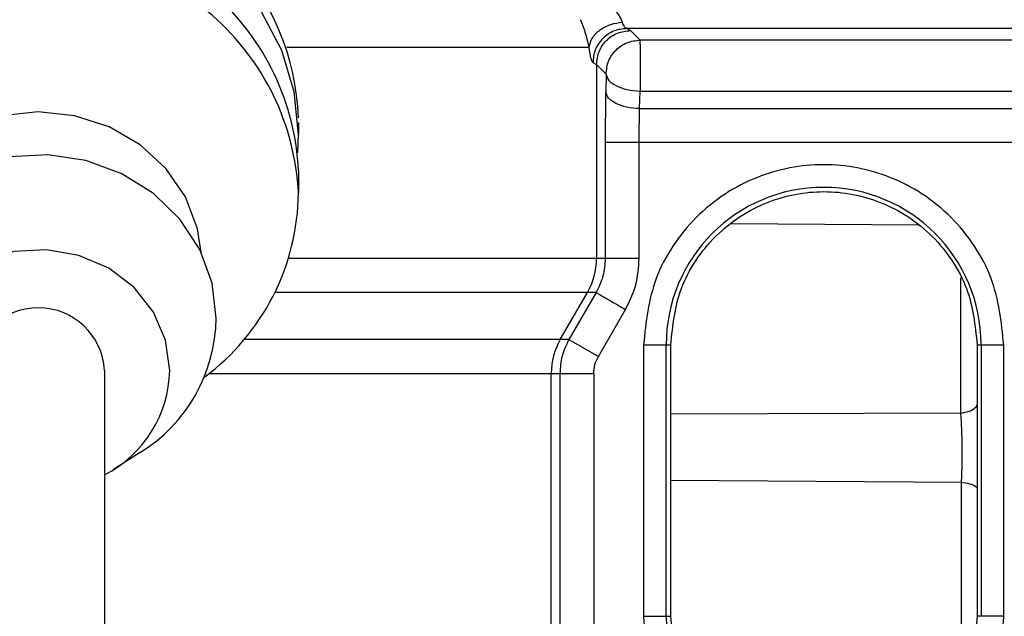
# Model space of a CAD drawing. Header units: inches. Extents: x 144.9 to 238.4, y 214.8 to 247.7.
# Tile 185 of 256: x 183.4036 to 183.5106, y 225.1458 to 225.2107. Entities that reach past the tile are written whole.
import ezdxf

# ---------------------------------------------------------------- set-up
doc = ezdxf.new("R2010")
doc.units = ezdxf.units.IN
doc.header["$LTSCALE"] = 0.25
doc.header["$MEASUREMENT"] = 0
doc.layers.add('ANNOTATIONS', color=1, linetype='Continuous')
doc.layers.add('MOTOR RH', color=7, linetype='Continuous')
doc.styles.add('ARIAL', font='arial.ttf', dxfattribs={"height": 0.09375})
doc.dimstyles.new('STANDARD$0', dxfattribs={"dimtxt": 0.09375, "dimasz": 0.09375, "dimexe": 0.03125, "dimexo": 0.046875, "dimgap": 0.09, "dimtad": 0, "dimtih": 1, "dimtoh": 1, "dimdec": 4, "dimzin": 0, "dimdsep": 46, "dimtxsty": 'ARIAL', "dimcen": 0.09, "dimadec": 0, "dimazin": 0, "dimtfac": 1, "dimtdec": 4, "dimtofl": 0, "dimtmove": 0, "dimatfit": 1, "dimfxl": 1, "dimtolj": 1, "dimtzin": 0, "dimarcsym": 0})

# ---------------------------------------------------------------- blocks, each defined once
blk = doc.blocks.new('*D49')
at = {"layer": 'ANNOTATIONS', "color": 0, "lineweight": -2, "transparency": 16777216}
for p, q in [((182.6900893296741, 223.8493624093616), (182.6900893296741, 225.9990556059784)), ((183.8307143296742, 224.9900478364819), (183.8307143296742, 225.9990556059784)), ((182.7838393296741, 225.9678056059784), (182.9752918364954, 225.9678056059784)), ((183.7369643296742, 225.9678056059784), (183.5455118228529, 225.9678056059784))]:
    blk.add_line(p, q, dxfattribs=at)
at = {"layer": 'ANNOTATIONS', "color": 0, "transparency": 16777216}
for points in [[(182.7838393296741, 225.9834306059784), (182.7838393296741, 225.9521806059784), (182.6900893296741, 225.9678056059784)], [(183.7369643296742, 225.9834306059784), (183.7369643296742, 225.9521806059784), (183.8307143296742, 225.9678056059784)]]:
    blk.add_solid(points, dxfattribs=at)
at = {"layer": 'defpoints', "color": 0, "transparency": 16777216}
for p in [(182.6900893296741, 225.9678056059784), (183.8307143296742, 224.9431728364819), (182.6900893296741, 223.8024874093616)]:
    blk.add_point(p, dxfattribs=at)
at = {"layer": 'ANNOTATIONS', "color": 0, "transparency": 16777216, "insert": (183.2604018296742, 225.9678056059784), "char_height": 0.09375, "attachment_point": 5, "style": 'ARIAL'}
blk.add_mtext('\\A1;18 5/8"', dxfattribs=at)
blk = doc.blocks.new('*D51')
at = {"layer": 'ANNOTATIONS', "color": 0, "lineweight": -2, "transparency": 16777216}
for p, q in [((182.6900893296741, 223.8493624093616), (182.6900893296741, 226.3654182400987)), ((184.1636564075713, 225.1127240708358), (184.1636564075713, 226.3654182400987)), ((182.7838393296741, 226.3341682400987), (183.2225311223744, 226.3341682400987)), ((184.0699064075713, 226.3341682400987), (183.631214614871, 226.3341682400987))]:
    blk.add_line(p, q, dxfattribs=at)
at = {"layer": 'ANNOTATIONS', "color": 0, "transparency": 16777216}
for points in [[(182.7838393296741, 226.3497932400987), (182.7838393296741, 226.3185432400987), (182.6900893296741, 226.3341682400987)], [(184.0699064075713, 226.3497932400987), (184.0699064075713, 226.3185432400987), (184.1636564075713, 226.3341682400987)]]:
    blk.add_solid(points, dxfattribs=at)
at = {"layer": 'defpoints', "color": 0, "transparency": 16777216}
for p in [(182.6900893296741, 226.3341682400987), (184.1636564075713, 225.0658490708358), (182.6900893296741, 223.8024874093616)]:
    blk.add_point(p, dxfattribs=at)
at = {"layer": 'ANNOTATIONS', "color": 0, "transparency": 16777216, "insert": (183.4268728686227, 226.3341682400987), "char_height": 0.09375, "attachment_point": 5, "style": 'ARIAL'}
blk.add_mtext('\\A1;24""', dxfattribs=at)

msp = doc.modelspace()

# ---------------------------------------------------------------- linework, layer by layer
at = {"layer": 'MOTOR RH'}
for p, q in [((183.5144539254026, 225.2097143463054), (183.469537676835, 225.2097143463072)), ((183.4699522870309, 225.2094920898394), (183.469537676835, 225.2097143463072)), ((183.4709879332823, 225.2084564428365), (183.4699522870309, 225.2094920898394)), ((183.5131960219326, 225.2084564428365), (183.4709879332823, 225.2084564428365)), ((183.4709879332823, 225.2079641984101), (183.4709879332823, 225.2084564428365)), ((183.4326405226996, 225.2076801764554), (183.4654222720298, 225.2076801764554)), ((183.465863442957, 225.2060256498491), (183.4662635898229, 225.2058033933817)), ((183.4662635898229, 225.2058033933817), (183.4662635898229, 225.1847083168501)), ((183.4662635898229, 225.2058033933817), (183.4672992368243, 225.2047677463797)), ((183.4672992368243, 225.2047677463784), (183.4672606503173, 225.2028538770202)), ((183.4709493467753, 225.2010084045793), (183.4709879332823, 225.2029222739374)), ((183.4709879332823, 225.2029222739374), (183.5131960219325, 225.2029222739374)), ((183.4709493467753, 225.2010084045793), (183.5132346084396, 225.2010084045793)), ((183.4338941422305, 225.1995156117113), (183.4338941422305, 225.1981882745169)), ((183.4672088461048, 225.1973174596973), (183.4672088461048, 225.1847083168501)), ((183.5132864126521, 225.1973174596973), (183.4672088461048, 225.1973174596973)), ((183.4708975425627, 225.1847083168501), (183.4708975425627, 225.1973174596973)), ((183.4338941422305, 225.1942833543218), (183.4338941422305, 225.1918427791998)), ((183.5012069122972, 225.188346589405), (183.4808700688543, 225.1884699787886)), ((183.4708975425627, 225.1847083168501), (183.4328103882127, 225.1847083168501)), ((183.5058246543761, 225.1679209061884), (183.5058246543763, 225.1826197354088)), ((183.4662186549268, 225.1810173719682), (183.4313305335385, 225.1810173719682)), ((183.4623337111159, 225.1759194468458), (183.4652752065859, 225.1810173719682)), ((183.4662186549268, 225.1810173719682), (183.4632735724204, 225.1759194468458)), ((183.4664680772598, 225.1740739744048), (183.4694131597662, 225.1791718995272)), ((183.4632735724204, 225.1759194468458), (183.4279801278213, 225.1759194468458)), ((183.4632735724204, 225.1759194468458), (183.4664680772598, 225.1740739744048)), ((183.4713726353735, 225.1753484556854), (183.4713726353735, 225.14582089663)), ((183.4713726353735, 225.1753484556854), (183.4743259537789, 225.1753484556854)), ((183.4738298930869, 225.14582089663), (183.4738298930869, 225.1753484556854)), ((183.4743259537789, 225.14582089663), (183.4743259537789, 225.1753484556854)), ((183.5075991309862, 225.1753484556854), (183.5104915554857, 225.1753484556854)), ((183.5075991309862, 225.1753484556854), (183.5075991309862, 225.14582089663)), ((183.5080342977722, 225.1753484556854), (183.5080342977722, 225.14582089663)), ((183.5104915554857, 225.14582089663), (183.5104915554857, 225.1753484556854)), ((183.4128312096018, 225.1725528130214), (183.4128312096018, 224.9349580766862)), ((183.4241949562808, 225.1722285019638), (183.4659732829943, 225.1722285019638)), ((183.4613453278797, 225.1287062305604), (183.4613453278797, 225.1722285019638)), ((183.4622845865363, 225.1722285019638), (183.4622845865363, 225.1296454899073)), ((183.4659732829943, 225.1722285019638), (183.4659732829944, 225.1259567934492)), ((183.5058246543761, 225.1679209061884), (183.4743259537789, 225.1677793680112)), ((183.4166906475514, 225.16362153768), (183.4138044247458, 225.1617702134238)), ((183.4743259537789, 225.1606167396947), (183.5059103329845, 225.1603932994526)), ((183.5059103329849, 225.1389374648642), (183.5059103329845, 225.1603932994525)), ((183.4713726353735, 225.14582089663), (183.4743259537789, 225.14582089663)), ((183.5104915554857, 225.14582089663), (183.5075991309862, 225.14582089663))]:
    msp.add_line(p, q, dxfattribs=at)
at = {"layer": 'MOTOR RH', "flags": 128}
for points in [[(183.4338144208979, 225.1962358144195), (183.4338941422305, 225.1981882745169), (183.4334401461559, 225.2028320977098), (183.4320927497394, 225.2073266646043), (183.4298952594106, 225.2115275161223), (183.4269183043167, 225.2152996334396), (183.4232575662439, 225.2185217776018), (183.4190307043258, 225.2210903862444), (183.4143735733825, 225.2229229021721), (183.4094358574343, 225.2239604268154), (183.4047637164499, 225.224183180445)], [(183.4233404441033, 225.185362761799), (183.4229321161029, 225.1879517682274), (183.4216205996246, 225.1914022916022), (183.4195079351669, 225.1944976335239), (183.4167000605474, 225.1970825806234), (183.4133377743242, 225.1990275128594), (183.4095896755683, 225.2002349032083), (183.4056437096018, 225.2006442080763), (183.4016977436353, 225.2002349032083), (183.3979496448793, 225.1990275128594), (183.3945873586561, 225.1970825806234), (183.3917794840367, 225.1944976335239), (183.389666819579, 225.1914022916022), (183.3883553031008, 225.1879517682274), (183.3879469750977, 225.1853627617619)], [(183.4249675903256, 225.1782176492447), (183.4245158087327, 225.1820419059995), (183.4231815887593, 225.1856873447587), (183.4210273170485, 225.1889835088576), (183.4181537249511, 225.1917762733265), (183.4146951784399, 225.1939350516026), (183.4108133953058, 225.1953589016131), (183.4066898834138, 225.195981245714), (183.4025174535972, 225.1957729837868), (183.3984912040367, 225.1947438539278), (183.394799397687, 225.1929419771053), (183.3916146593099, 225.190451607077), (183.3890859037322, 225.1873891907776), (183.3873313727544, 225.1838979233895), (183.3864331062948, 225.1801410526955), (183.3864331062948, 225.1762942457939), (183.3873313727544, 225.1725373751), (183.3890859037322, 225.1690461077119), (183.3916146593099, 225.1659836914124), (183.3945967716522, 225.16362153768)], [(183.4199188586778, 225.1725528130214), (183.4194703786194, 225.1758210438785), (183.4181531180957, 225.1788839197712), (183.41604984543, 225.1815489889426), (183.413292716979, 225.1836487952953), (183.4100549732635, 225.1850514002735), (183.4065400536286, 225.185668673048), (183.402968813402, 225.1854618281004), (183.3995656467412, 225.1844438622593), (183.3965443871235, 225.1826787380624), (183.3940948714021, 225.1802773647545), (183.3923710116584, 225.1773906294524), (183.3914811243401, 225.1741999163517), (183.3914811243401, 225.1709057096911), (183.3923710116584, 225.1677149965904), (183.3940948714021, 225.1648282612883), (183.3965443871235, 225.1624268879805), (183.3984562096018, 225.1611983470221)]]:
    msp.add_lwpolyline(points, dxfattribs=at)
at = {"layer": 'MOTOR RH'}
for centre, radius, start, end in [((183.4071279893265, 225.1990791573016), 0.02678263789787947, 2.010377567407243, 83.3691413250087), ((183.4065848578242, 225.1930023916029), 0.02733931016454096, 2.685533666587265, 93.96886615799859), ((183.4064816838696, 225.1904638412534), 0.02744711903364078, 2.87974116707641, 94.7474268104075), ((183.4086519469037, 225.1921084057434), 0.02524359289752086, 306.523467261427, 359.397092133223), ((183.4909320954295, 225.1753484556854), 0.01710220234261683, 2.099552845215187e-08, 179.9999999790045), ((183.4588782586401, 225.1847081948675), 0.007385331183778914, 330.0165058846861, 0.0009463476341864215), ((183.4056437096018, 225.1721559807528), 0.007198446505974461, 3.160174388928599, 176.8398256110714), ((183.4074970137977, 225.1784797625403), 0.01747254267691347, 301.7474491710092, 359.1404485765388), ((183.4687306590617, 225.1722286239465), 0.007385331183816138, 150.0165058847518, 180.000946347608), ((183.4068643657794, 225.1728122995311), 0.01305707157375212, 297.1925181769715, 358.8612714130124), ((183.4909320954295, 225.14582089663), 0.01710220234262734, 179.9999999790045, 235.7903977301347)]:
    msp.add_arc(centre, radius, start, end, dxfattribs=at)
for points, knots in [([(183.4690805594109, 225.2103761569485), (183.4690339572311, 225.2104992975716), (183.4689361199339, 225.2107578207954), (183.4686833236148, 225.2112208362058), (183.4683165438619, 225.2117136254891), (183.46800238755, 225.2120149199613), (183.4678370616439, 225.2121734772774)], [0, 0, 0, 0, 0.2183689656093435, 0.4584469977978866, 0.7150057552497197, 1, 1, 1, 1]), ([(183.4645031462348, 225.2106757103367), (183.4646141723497, 225.2104143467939), (183.4648373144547, 225.2098890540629), (183.4650927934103, 225.2090845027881), (183.465291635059, 225.2083053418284), (183.4653777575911, 225.2078932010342), (183.4654222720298, 225.2076801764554)], [0, 0, 0, 0, 0.222345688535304, 0.4468740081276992, 0.7141039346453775, 1, 1, 1, 1]), ([(183.4690805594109, 225.2103761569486), (183.4686431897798, 225.210313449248), (183.4677367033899, 225.2101834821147), (183.4665484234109, 225.2095462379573), (183.4656837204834, 225.2086705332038), (183.4655073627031, 225.2080024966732), (183.4654222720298, 225.2076801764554)], [0, 0, 0, 0, 0.241244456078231, 0.5000000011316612, 0.7587555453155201, 1, 1, 1, 1]), ([(183.469537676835, 225.2097143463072), (183.4694623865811, 225.2097524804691), (183.4693117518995, 225.2098287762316), (183.4691576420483, 225.2101936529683), (183.4690805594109, 225.2103761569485)], [0, 0, 0, 0, 0.4998201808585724, 1, 1, 1, 1]), ([(183.469537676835, 225.2097143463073), (183.4690763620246, 225.2096637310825), (183.4683667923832, 225.2095858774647), (183.4675127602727, 225.2091248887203), (183.4669248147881, 225.2086487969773), (183.4664505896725, 225.2080585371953), (183.4659914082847, 225.2072011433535), (183.465913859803, 225.2064887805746), (183.465863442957, 225.2060256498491)], [0, 0, 0, 0, 0.2395026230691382, 0.3683900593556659, 0.4999999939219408, 0.6316099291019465, 0.7604973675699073, 1, 1, 1, 1]), ([(183.4654222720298, 225.2076801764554), (183.4654970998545, 225.2072209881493), (183.4656450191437, 225.2063132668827), (183.4657912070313, 225.2061207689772), (183.465863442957, 225.2060256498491)], [0, 0, 0, 0, 0.505869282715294, 0.9999999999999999, 0.9999999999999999, 0.9999999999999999, 0.9999999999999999]), ([(183.4672606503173, 225.2028538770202), (183.4672456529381, 225.2019800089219), (183.4672156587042, 225.200232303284), (183.4672111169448, 225.1982890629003), (183.4672088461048, 225.1973174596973)], [0, 0, 0, 0, 0.5000087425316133, 1, 1, 1, 1]), ([(183.4708975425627, 225.1973174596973), (183.470899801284, 225.1979575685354), (183.4709043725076, 225.1992530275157), (183.4709342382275, 225.2004187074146), (183.4709493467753, 225.2010084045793)], [0, 0, 0, 0, 0.4941174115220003, 1, 1, 1, 1]), ([(183.5104915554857, 225.1753484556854), (183.5102302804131, 225.17780878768), (183.5098283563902, 225.1815935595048), (183.5073893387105, 225.1861486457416), (183.5048649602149, 225.1892778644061), (183.5017314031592, 225.1918184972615), (183.4971776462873, 225.1941811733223), (183.4909320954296, 225.1953803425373), (183.4846865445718, 225.1941811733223), (183.4801327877, 225.1918184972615), (183.4769992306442, 225.1892778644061), (183.4744748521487, 225.1861486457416), (183.472035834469, 225.1815935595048), (183.471633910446, 225.17780878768), (183.4713726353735, 225.1753484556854)], [0, 0, 0, 0, 0.1197284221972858, 0.1841803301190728, 0.2499999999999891, 0.3158196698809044, 0.3802715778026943, 0.499999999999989, 0.6197284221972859, 0.6841803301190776, 0.7499999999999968, 0.8158196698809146, 0.8802715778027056, 1, 1, 1, 1]), ([(183.4743259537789, 225.1753484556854), (183.4745482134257, 225.1774411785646), (183.4748901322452, 225.1806605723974), (183.4769647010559, 225.1845348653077), (183.4791118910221, 225.1871964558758), (183.4817771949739, 225.1893573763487), (183.4856505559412, 225.1913669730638), (183.4909625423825, 225.1923867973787), (183.4962745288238, 225.1913669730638), (183.5001478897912, 225.1893573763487), (183.502813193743, 225.1871964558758), (183.5049603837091, 225.1845348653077), (183.5070349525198, 225.1806605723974), (183.5073768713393, 225.1774411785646), (183.5075991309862, 225.1753484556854)], [0, 0, 0, 0, 0.1196944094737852, 0.1841349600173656, 0.2499505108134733, 0.3157743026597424, 0.3802375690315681, 0.5000000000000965, 0.6197624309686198, 0.6842256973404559, 0.7500494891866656, 0.8158650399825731, 0.8803055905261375, 1, 1, 1, 1]), ([(183.4672088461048, 225.1847083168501), (183.467166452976, 225.1840682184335), (183.4670806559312, 225.1827727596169), (183.4665082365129, 225.1816070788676), (183.4662186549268, 225.1810173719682)], [0, 0, 0, 0, 0.4941094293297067, 1, 1, 1, 1]), ([(183.4694131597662, 225.1791718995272), (183.469842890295, 225.1800457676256), (183.4707023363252, 225.1817934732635), (183.4708324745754, 225.1837367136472), (183.4708975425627, 225.1847083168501)], [0, 0, 0, 0, 0.5000087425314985, 1, 1, 1, 1]), ([(183.4632735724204, 225.1759194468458), (183.4629843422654, 225.1753297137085), (183.4624125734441, 225.1741638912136), (183.4623269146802, 225.1728685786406), (183.4622845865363, 225.1722285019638)], [0, 0, 0, 0, 0.5058515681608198, 1, 1, 1, 1]), ([(183.4659732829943, 225.1722285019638), (183.465994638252, 225.1725524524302), (183.4660373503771, 225.1732003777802), (183.4663244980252, 225.1737827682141), (183.4664680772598, 225.1740739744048)], [0, 0, 0, 0, 0.4999811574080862, 1, 1, 1, 1]), ([(183.5058246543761, 225.1679209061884), (183.5061291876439, 225.1679684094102), (183.5067382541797, 225.1680634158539), (183.5073647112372, 225.1684121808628), (183.5075614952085, 225.1687032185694), (183.5075991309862, 225.1687588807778)], [0, 0, 0, 0, 0.4471306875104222, 0.894261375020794, 1, 1, 1, 1]), ([(183.5059103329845, 225.1603932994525), (183.5059225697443, 225.1606867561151), (183.5059470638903, 225.1612741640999), (183.505968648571, 225.1623139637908), (183.5059774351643, 225.1634060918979), (183.5059719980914, 225.1645096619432), (183.5059528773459, 225.1655667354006), (183.5059208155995, 225.1665198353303), (183.5058781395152, 225.1673435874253), (183.5058425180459, 225.1677280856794), (183.5058246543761, 225.1679209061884)], [0, 0, 0, 0, 0.1248616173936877, 0.2499337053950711, 0.3744780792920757, 0.4990588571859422, 0.6241013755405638, 0.7488985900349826, 0.8740761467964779, 1, 1, 1, 1]), ([(183.5059103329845, 225.1603932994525), (183.5062057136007, 225.1603527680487), (183.5067964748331, 225.160271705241), (183.5073884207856, 225.1600205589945), (183.5075705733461, 225.1598192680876), (183.5075991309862, 225.1597877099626)], [0, 0, 0, 0, 0.4574715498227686, 0.9149430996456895, 1, 1, 1, 1]), ([(183.4713726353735, 225.14582089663), (183.4714809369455, 225.1442567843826), (183.4717008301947, 225.1410810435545), (183.4734905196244, 225.1365879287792), (183.476200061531, 225.1325817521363), (183.4787027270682, 225.1306144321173), (183.4799353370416, 225.1296454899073)], [0, 0, 0, 0, 0.2462594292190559, 0.4999999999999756, 0.7537405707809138, 1, 1, 1, 1]), ([(183.5075991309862, 225.14582089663), (183.5073768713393, 225.1437281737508), (183.5070349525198, 225.140508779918), (183.5049603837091, 225.1366344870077), (183.502813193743, 225.1339728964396), (183.5001478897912, 225.1318119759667), (183.4962745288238, 225.1298023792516), (183.4909625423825, 225.1287825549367), (183.4856505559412, 225.1298023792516), (183.4817771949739, 225.1318119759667), (183.4791118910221, 225.1339728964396), (183.4769647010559, 225.1366344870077), (183.4748901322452, 225.140508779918), (183.4745482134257, 225.1437281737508), (183.4743259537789, 225.14582089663)], [0, 0, 0, 0, 0.1196944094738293, 0.1841349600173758, 0.2499505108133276, 0.3157743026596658, 0.3802375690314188, 0.4999999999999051, 0.6197624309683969, 0.6842256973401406, 0.75004948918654, 0.8158650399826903, 0.8803055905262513, 1, 1, 1, 1]), ([(183.5019288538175, 225.1296454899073), (183.5031614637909, 225.1306144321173), (183.5056641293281, 225.1325817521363), (183.5083736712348, 225.1365879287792), (183.5101633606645, 225.1410810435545), (183.5103832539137, 225.1442567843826), (183.5104915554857, 225.14582089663)], [0, 0, 0, 0, 0.2462594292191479, 0.5000000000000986, 0.7537405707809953, 1, 1, 1, 1])]:
    msp.add_open_spline(points, degree=3, knots=knots, dxfattribs=at)
for points in [[(183.4662635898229, 225.2058033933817), (183.4663195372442, 225.2062863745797), (183.4664314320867, 225.2072523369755), (183.4672846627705, 225.2084710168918), (183.4685033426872, 225.2093242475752), (183.469469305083, 225.2094361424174), (183.4699522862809, 225.2094920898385)], [(183.4672992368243, 225.2047677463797), (183.4673551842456, 225.2052507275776), (183.4674670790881, 225.2062166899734), (183.4683203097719, 225.2074353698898), (183.4695389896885, 225.2082886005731), (183.4705049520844, 225.2084004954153), (183.4709879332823, 225.2084564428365)], [(183.4709879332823, 225.2079641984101), (183.4709879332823, 225.2076743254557), (183.4709879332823, 225.2070945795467), (183.4709879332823, 225.2057453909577), (183.4709879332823, 225.2042620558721), (183.4709879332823, 225.2033688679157), (183.4709879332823, 225.2029222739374)], [(183.4672992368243, 225.2047677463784), (183.4673668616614, 225.2045304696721), (183.4675021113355, 225.2040559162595), (183.4683604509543, 225.203453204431), (183.4695651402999, 225.2030237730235), (183.4705136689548, 225.2029561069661), (183.4709879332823, 225.2029222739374)], [(183.4709493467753, 225.2010084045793), (183.4704750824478, 225.201042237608), (183.4695265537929, 225.2011099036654), (183.4683218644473, 225.2015393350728), (183.4674635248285, 225.2021420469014), (183.4673282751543, 225.2026166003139), (183.4672606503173, 225.2028538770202)], [(183.4662186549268, 225.1810173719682), (183.4662772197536, 225.1809835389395), (183.4663943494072, 225.1809158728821), (183.4671376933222, 225.1804864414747), (183.4681809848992, 225.1798837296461), (183.4690024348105, 225.1794091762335), (183.4694131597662, 225.1791718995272)]]:
    msp.add_open_spline(points, degree=3, dxfattribs=at)

# ---------------------------------------------------------------- dimensions: what is measured, and where the dimension line sits
at = {"layer": 'ANNOTATIONS'}
for base, p1, text, picture, middle in [((182.6900893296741, 226.3341682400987), (184.1636564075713, 225.0658490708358), '24""', '*D51', (183.4268728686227, 226.3341682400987)), ((182.6900893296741, 225.9678056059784), (183.8307143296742, 224.9431728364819), '18 5/8"', '*D49', (183.2604018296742, 225.9678056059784))]:
    dim = msp.add_linear_dim(base=base, p1=p1, p2=(182.6900893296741, 223.8024874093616), text=text, dimstyle='STANDARD$0', dxfattribs=at)
    dim.commit()
    dim.dimension.update_dxf_attribs({"geometry": picture, "text_midpoint": middle, "dimtype": 160})

doc.saveas('drawing.dxf')
